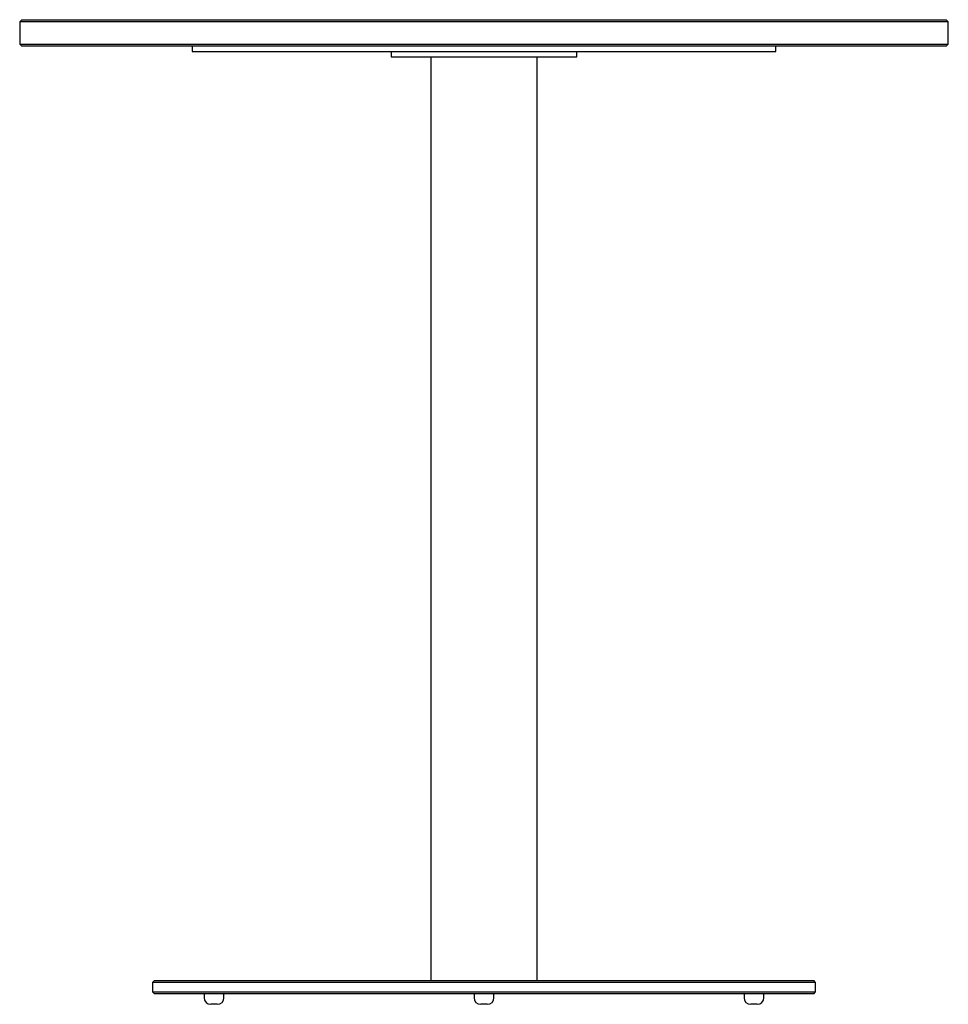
# Model space of a CAD drawing. Header units: millimetres. Extents: x -201 to 499, y -266 to 476.
import ezdxf

# ---------------------------------------------------------------- set-up
doc = ezdxf.new("R2010")
doc.units = ezdxf.units.MM
doc.header["$MEASUREMENT"] = 0
doc.layers.get('0').update_dxf_attribs({"lineweight": 0})

msp = doc.modelspace()

# ---------------------------------------------------------------- linework, layer by layer
at = {"color": 18, "lineweight": 25, "true_color": 0x000000}
for p, q in [((-199.8, 476.13), (-201.3, 474.63)), ((-199.8, 476.13), (497.2, 476.13)), ((498.7, 474.63), (497.2, 476.13)), ((-201.3, 474.63), (-201.3, 457.63)), ((498.7, 474.63), (-201.3, 474.63)), ((498.7, 457.63), (498.7, 474.63)), ((-201.3, 457.63), (-199.8, 456.13)), ((-201.3, 457.63), (498.7, 457.63)), ((497.2, 456.13), (-199.8, 456.13)), ((-71.21, 456.13), (-71.21, 452.13)), ((368.6, 452.13), (368.6, 456.13)), ((497.2, 456.13), (498.7, 457.63)), ((-71.21, 452.13), (368.6, 452.13)), ((78.7, 452.13), (78.7, 448.13)), ((78.7, 448.13), (218.7, 448.13)), ((108.7, 448.13), (108.7, -247.87)), ((188.7, -247.87), (188.7, 448.13)), ((218.7, 448.13), (218.7, 452.13)), ((-99.8, -247.87), (-101.3, -249.37)), ((-101.3, -249.37), (-101.3, -256.37)), ((398.7, -249.37), (-101.3, -249.37)), ((-99.8, -247.87), (397.2, -247.87)), ((398.7, -249.37), (397.2, -247.87)), ((398.7, -256.37), (398.7, -249.37)), ((-101.3, -256.37), (-99.8, -257.87)), ((-101.3, -256.37), (398.7, -256.37)), ((397.2, -257.87), (-99.8, -257.87)), ((-62.32, -257.87), (-62.32, -260.87)), ((-47.32, -260.87), (-47.32, -257.87)), ((141.2, -257.87), (141.2, -260.87)), ((156.2, -260.87), (156.2, -257.87)), ((344.71, -257.87), (344.71, -260.87)), ((359.71, -260.87), (359.71, -257.87)), ((397.2, -257.87), (398.7, -256.37)), ((-52.32, -265.87), (-57.32, -265.87)), ((151.2, -265.87), (146.2, -265.87)), ((354.71, -265.87), (349.71, -265.87))]:
    msp.add_line(p, q, dxfattribs=at)
for points in [[(-62.32, -260.87), (-62.32, -263.63), (-60.08, -265.87), (-57.32, -265.87)], [(-52.32, -265.87), (-49.56, -265.87), (-47.32, -263.63), (-47.32, -260.87)], [(141.2, -260.87), (141.2, -263.63), (143.43, -265.87), (146.2, -265.87)], [(151.2, -265.87), (153.96, -265.87), (156.2, -263.63), (156.2, -260.87)], [(344.71, -260.87), (344.71, -263.63), (346.95, -265.87), (349.71, -265.87)], [(354.71, -265.87), (357.47, -265.87), (359.71, -263.63), (359.71, -260.87)]]:
    msp.add_open_spline(points, degree=3, dxfattribs=at)

doc.saveas('drawing.dxf')
